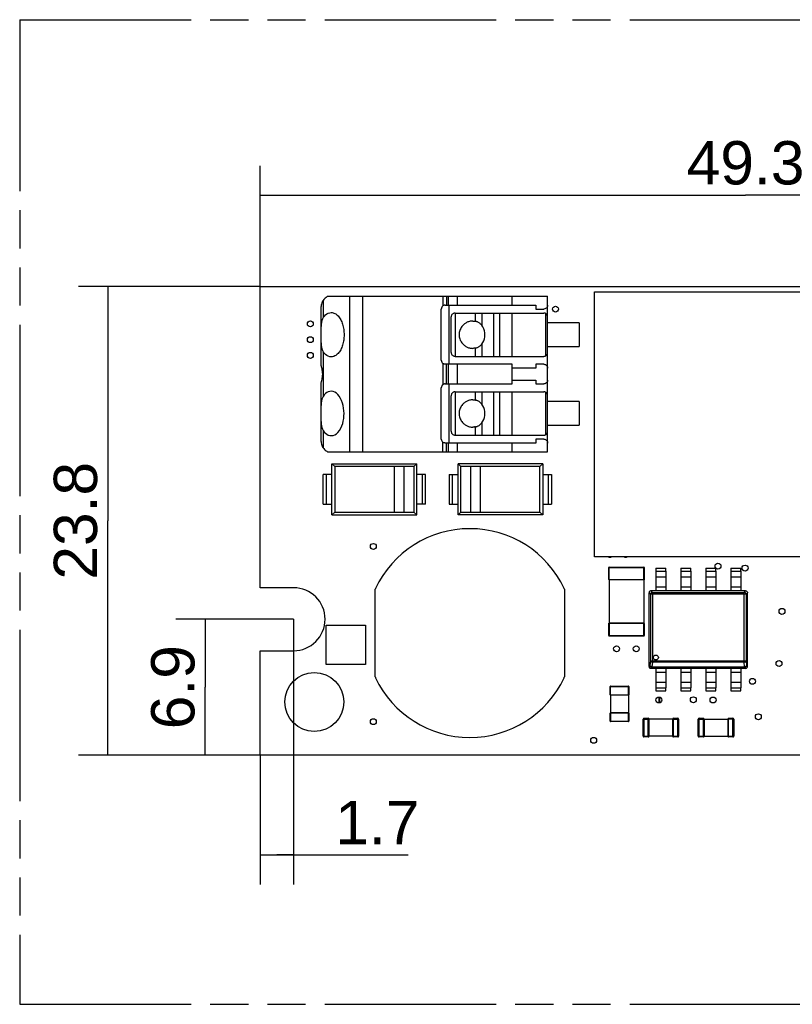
# Model space of a CAD drawing. Header units: millimetres. Extents: x 0 to 210, y 0 to 297.
# Tile 3 of 15: x 50 to 89, y 132 to 182. Entities that reach past the tile are written whole.
import ezdxf
from ezdxf.enums import TextEntityAlignment as Align

# ---------------------------------------------------------------- set-up
doc = ezdxf.new("R2010")
doc.units = ezdxf.units.MM
doc.header["$LTSCALE"] = 19.36
doc.linetypes.add('PHANTOM', pattern=[0.8, 0.45, -0.05, 0.1, -0.05, 0.1, -0.05])
doc.layers.get('0').update_dxf_attribs({"linetype": 'CONTINUOUS'})
doc.layers.add('DEFAULT_3', color=7, linetype='PHANTOM')
doc.layers.add('Z_DIM_2D', color=7, linetype='CONTINUOUS')
doc.styles.add('TEXTSTYLE_3', font='helveticaneueltw1g-ltcn.otf')
doc.dimstyles.new('DIMSTYLE_1', dxfattribs={"dimtxt": 2.2, "dimasz": 3.5, "dimexe": 1.5, "dimexo": 0, "dimgap": 0.55, "dimtad": 1, "dimdsep": 46, "dimtxsty": 'TEXTSTYLE_3', "dimcen": 0.09, "dimclrt": 5, "dimadec": 0, "dimazin": 0, "dimtp": 0.3, "dimtm": 0.3, "dimtfac": 1, "dimtofl": 0, "dimtmove": 0, "dimatfit": 3, "dimfxl": 0, "dimtolj": 1, "dimarcsym": 0})
doc.dimstyles.new('DIMSTYLE_2', dxfattribs={"dimtxt": 2.2, "dimasz": 3.5, "dimexe": 1.5, "dimexo": 0, "dimgap": 0.55, "dimtad": 1, "dimdsep": 46, "dimtxsty": 'TEXTSTYLE_3', "dimcen": 0.09, "dimclrt": 5, "dimadec": 0, "dimazin": 0, "dimtp": 0.2, "dimtm": 0.2, "dimtfac": 1, "dimtofl": 0, "dimtmove": 0, "dimatfit": 3, "dimfxl": 0, "dimtolj": 1, "dimarcsym": 0})
doc.dimstyles.new('DIMSTYLE_3', dxfattribs={"dimtxt": 2.2, "dimasz": 3.5, "dimexe": 1.5, "dimexo": 0, "dimgap": 0.55, "dimtad": 1, "dimdsep": 46, "dimtxsty": 'TEXTSTYLE_3', "dimcen": 0.09, "dimclrt": 5, "dimadec": 0, "dimazin": 0, "dimtp": 0.1, "dimtm": 0.1, "dimtfac": 1, "dimtofl": 0, "dimtmove": 0, "dimatfit": 3, "dimfxl": 0, "dimtolj": 1, "dimarcsym": 0})

# ---------------------------------------------------------------- blocks, each defined once
blk = doc.blocks.new('*D1')
at = {"layer": 'Z_DIM_2D', "color": 2, "linetype": 'Continuous'}
for p, q in [((62.383, 168.392), (62.383, 174.523)), ((111.683, 168.392), (111.683, 174.523)), ((62.383, 173.023), (87.033, 173.023)), ((111.683, 173.023), (87.033, 173.023))]:
    blk.add_line(p, q, dxfattribs=at)
at = {"layer": 'Z_DIM_2D', "color": 5, "linetype": 'Continuous', "style": 'TEXTSTYLE_3'}
blk.add_text('49.3', height=2.2, dxfattribs=at).set_placement((87.033, 173.573), align=Align.CENTER)
blk = doc.blocks.new('_NONE')
blk = doc.blocks.new('*D2')
at = {"layer": 'Z_DIM_2D', "color": 2, "linetype": 'Continuous'}
for p, q in [((62.383, 168.392), (53.153, 168.392)), ((54.653, 168.392), (54.653, 156.492)), ((54.653, 144.592), (54.653, 156.492)), ((62.383, 144.592), (53.153, 144.592))]:
    blk.add_line(p, q, dxfattribs=at)
at = {"layer": 'Z_DIM_2D', "color": 5, "linetype": 'Continuous', "style": 'TEXTSTYLE_3'}
blk.add_text('23.8', height=2.2, rotation=90, dxfattribs=at).set_placement((54.103, 156.492), align=Align.CENTER)
blk = doc.blocks.new('*D3')
at = {"layer": 'Z_DIM_2D', "color": 2, "linetype": 'Continuous'}
for p, q in [((64.083, 151.492), (58.098, 151.492)), ((59.598, 151.492), (59.598, 148.042)), ((59.598, 144.592), (59.598, 148.042)), ((62.383, 144.592), (58.098, 144.592))]:
    blk.add_line(p, q, dxfattribs=at)
at = {"layer": 'Z_DIM_2D', "color": 5, "linetype": 'Continuous', "style": 'TEXTSTYLE_3'}
blk.add_text('6.9', height=2.2, rotation=90, dxfattribs=at).set_placement((59.048, 148.042), align=Align.CENTER)
blk = doc.blocks.new('*D5')
at = {"layer": 'Z_DIM_2D', "color": 2, "linetype": 'Continuous'}
for p, q in [((64.083, 151.492), (64.083, 138.021)), ((62.383, 144.592), (62.383, 138.021)), ((62.383, 139.521), (63.233, 139.521)), ((64.083, 139.521), (63.233, 139.521)), ((63.233, 139.521), (69.894, 139.521))]:
    blk.add_line(p, q, dxfattribs=at)
at = {"layer": 'Z_DIM_2D', "color": 5, "linetype": 'Continuous', "style": 'TEXTSTYLE_3'}
blk.add_text('1.7', height=2.2, dxfattribs=at).set_placement((66.2, 140.071))

msp = doc.modelspace()

# ---------------------------------------------------------------- linework, layer by layer
at = {"color": 7, "linetype": 'Continuous'}
for p, q in [((62.383, 153.092), (62.383, 168.392)), ((62.383, 168.392), (111.683, 168.392)), ((79.358, 154.667), (79.358, 168.117)), ((79.358, 168.117), (92.408, 168.117)), ((65.808, 167.892), (76.983, 167.892)), ((76.983, 159.992), (76.983, 167.892)), ((65.483, 164.476), (65.483, 167.372)), ((71.583, 164.642), (71.583, 167.242)), ((71.783, 167.442), (76.383, 167.442)), ((71.983, 164.442), (71.983, 167.442)), ((72.283, 167.042), (76.783, 167.042)), ((76.383, 167.442), (76.383, 167.242)), ((76.383, 167.242), (76.783, 167.242)), ((76.883, 167.015), (76.883, 164.869)), ((72.083, 165.042), (72.083, 166.842)), ((78.583, 166.542), (76.983, 166.542)), ((78.583, 166.542), (78.583, 165.342)), ((76.983, 165.342), (78.583, 165.342)), ((72.283, 164.842), (76.783, 164.842)), ((75.183, 164.442), (71.783, 164.442)), ((75.183, 164.242), (75.183, 164.442)), ((76.383, 164.242), (75.183, 164.242)), ((76.383, 164.442), (76.383, 164.242)), ((76.783, 164.442), (76.383, 164.442)), ((75.183, 163.442), (75.183, 163.642)), ((75.183, 163.642), (76.383, 163.642)), ((76.383, 163.642), (76.383, 163.442)), ((65.483, 160.512), (65.483, 163.408)), ((71.583, 160.642), (71.583, 163.242)), ((71.783, 163.442), (75.183, 163.442)), ((71.983, 160.442), (71.983, 163.442)), ((72.283, 163.042), (76.783, 163.042)), ((76.383, 163.442), (76.783, 163.442)), ((76.883, 163.015), (76.883, 160.869)), ((72.083, 161.042), (72.083, 162.842)), ((78.583, 162.542), (76.983, 162.542)), ((78.583, 162.542), (78.583, 161.342)), ((76.983, 161.342), (78.583, 161.342)), ((72.283, 160.842), (76.783, 160.842)), ((76.383, 160.642), (76.383, 160.442)), ((76.783, 160.642), (76.383, 160.642)), ((76.383, 160.442), (71.783, 160.442)), ((65.808, 159.992), (76.983, 159.992)), ((66.033, 156.792), (66.033, 159.392)), ((66.172, 159.251), (66.033, 159.392)), ((66.033, 159.392), (70.333, 159.392)), ((66.172, 159.252), (66.172, 156.933)), ((70.194, 159.251), (66.172, 159.251)), ((70.333, 159.392), (70.194, 159.252)), ((70.194, 159.252), (70.194, 156.933)), ((70.333, 156.792), (70.333, 159.392)), ((72.433, 156.792), (72.433, 159.392)), ((72.433, 159.392), (72.572, 159.251)), ((76.733, 159.392), (72.433, 159.392)), ((72.572, 156.933), (72.572, 159.252)), ((76.594, 159.251), (72.572, 159.251)), ((76.594, 159.251), (76.733, 159.392)), ((76.594, 156.933), (76.594, 159.252)), ((76.733, 159.392), (76.733, 156.792)), ((65.583, 157.342), (65.583, 158.842)), ((66.033, 158.842), (65.583, 158.842)), ((70.783, 158.842), (70.333, 158.842)), ((70.783, 157.342), (70.783, 158.842)), ((71.983, 158.842), (71.983, 157.342)), ((71.983, 158.842), (72.433, 158.842)), ((76.733, 158.842), (77.183, 158.842)), ((77.183, 158.842), (77.183, 157.342)), ((65.583, 157.342), (66.033, 157.342)), ((70.783, 157.342), (70.333, 157.342)), ((71.983, 157.342), (72.433, 157.342)), ((76.733, 157.342), (77.183, 157.342)), ((66.172, 156.933), (66.033, 156.792)), ((66.033, 156.792), (70.333, 156.792)), ((66.172, 156.933), (70.194, 156.933)), ((70.333, 156.792), (70.194, 156.933)), ((72.433, 156.792), (72.572, 156.933)), ((76.733, 156.792), (72.433, 156.792)), ((72.572, 156.933), (76.594, 156.933)), ((76.594, 156.933), (76.733, 156.792)), ((92.408, 154.667), (79.358, 154.667)), ((80.103, 153.492), (80.103, 153.512)), ((64.083, 153.092), (62.383, 153.092)), ((68.233, 148.567), (68.233, 153.017)), ((77.833, 153.017), (77.833, 148.567)), ((65.733, 149.192), (65.733, 151.192)), ((65.733, 151.192), (67.733, 151.192)), ((67.733, 151.192), (67.733, 149.192)), ((81.863, 151.272), (81.863, 151.29)), ((81.863, 151.287), (81.863, 151.283)), ((62.383, 144.592), (62.383, 149.892)), ((62.383, 149.892), (64.083, 149.892)), ((67.733, 149.192), (65.733, 149.192)), ((80.16, 147.665), (80.158, 147.665)), ((80.178, 147.642), (80.178, 147.662)), ((81.833, 145.557), (81.833, 146.427)), ((81.873, 146.467), (82.093, 146.467)), ((83.333, 146.427), (82.133, 146.427)), ((82.133, 145.557), (82.133, 146.427)), ((83.333, 145.557), (83.333, 146.427)), ((83.373, 146.467), (83.593, 146.467)), ((83.633, 146.427), (83.633, 145.557)), ((84.633, 145.557), (84.633, 146.427)), ((84.673, 146.467), (84.893, 146.467)), ((84.933, 146.427), (86.133, 146.427)), ((84.933, 146.427), (84.933, 145.557)), ((86.133, 146.427), (86.133, 145.557)), ((86.173, 146.467), (86.393, 146.467)), ((86.433, 146.427), (86.433, 145.557)), ((82.093, 145.517), (81.873, 145.517)), ((83.333, 145.557), (82.133, 145.557)), ((83.593, 145.517), (83.373, 145.517)), ((84.893, 145.517), (84.673, 145.517)), ((84.933, 145.557), (86.133, 145.557)), ((86.393, 145.517), (86.173, 145.517)), ((111.683, 144.592), (62.383, 144.592))]:
    msp.add_line(p, q, dxfattribs=at)
at = {"color": 9, "linetype": 'Continuous'}
for p, q in [((65.583, 167.687), (65.583, 166.812)), ((66.933, 159.992), (66.933, 167.892)), ((67.583, 167.892), (67.583, 159.992)), ((71.667, 167.892), (71.667, 167.405)), ((71.841, 167.892), (71.841, 167.442)), ((71.956, 167.442), (71.956, 167.892)), ((72.389, 167.892), (72.389, 167.442)), ((75.183, 167.442), (75.183, 167.892)), ((72.283, 167.042), (72.283, 164.842)), ((73.321, 166.621), (73.321, 167.042)), ((73.637, 167.042), (73.637, 166.422)), ((74.229, 167.042), (74.229, 164.842)), ((74.545, 167.042), (74.545, 164.842)), ((75.183, 164.842), (75.183, 167.042)), ((65.583, 165.072), (65.583, 162.812)), ((73.321, 164.842), (73.321, 165.263)), ((73.637, 165.462), (73.637, 164.842)), ((71.667, 164.479), (71.667, 163.405)), ((71.841, 163.442), (71.841, 164.442)), ((71.956, 163.442), (71.956, 164.442)), ((72.389, 164.442), (72.389, 163.442)), ((75.183, 163.642), (75.183, 164.242)), ((72.283, 163.042), (72.283, 160.842)), ((73.321, 162.621), (73.321, 163.042)), ((73.637, 163.042), (73.637, 162.422)), ((74.229, 163.042), (74.229, 160.842)), ((74.545, 163.042), (74.545, 160.842)), ((75.183, 160.842), (75.183, 163.042)), ((65.583, 161.072), (65.583, 160.197)), ((73.321, 160.842), (73.321, 161.263)), ((73.637, 161.462), (73.637, 160.842)), ((71.667, 159.992), (71.667, 160.479)), ((71.841, 159.992), (71.841, 160.442)), ((71.956, 159.992), (71.956, 160.442)), ((72.389, 160.442), (72.389, 159.992)), ((75.183, 159.992), (75.183, 160.442)), ((69.194, 159.251), (69.194, 156.933)), ((69.694, 156.933), (69.694, 159.251)), ((73.072, 159.251), (73.072, 156.933)), ((73.572, 156.933), (73.572, 159.251)), ((65.733, 158.842), (65.733, 157.342)), ((70.633, 157.342), (70.633, 158.842)), ((72.133, 158.842), (72.133, 157.342)), ((77.033, 157.342), (77.033, 158.842)), ((80.083, 154.122), (81.883, 154.122)), ((80.103, 153.512), (80.103, 154.142)), ((80.083, 153.512), (81.883, 153.512)), ((82.474, 153.65), (82.982, 153.65)), ((83.744, 153.65), (84.252, 153.65)), ((85.014, 153.65), (85.522, 153.65)), ((86.284, 153.65), (86.792, 153.65)), ((82.982, 153.129), (82.474, 153.129)), ((84.252, 153.129), (83.744, 153.129)), ((85.522, 153.129), (85.014, 153.129)), ((86.792, 153.129), (86.284, 153.129)), ((82.131, 152.836), (82.208, 152.759)), ((82.208, 152.759), (82.208, 149.38)), ((82.23, 152.936), (82.307, 152.858)), ((82.307, 152.858), (86.958, 152.858)), ((82.307, 152.759), (82.307, 149.314)), ((87.04, 152.759), (82.307, 152.759)), ((86.958, 152.858), (87.036, 152.936)), ((86.958, 149.314), (86.958, 152.858)), ((87.135, 152.836), (87.057, 152.759)), ((87.057, 152.759), (87.057, 149.38)), ((81.883, 151.272), (80.083, 151.272)), ((81.863, 150.642), (81.863, 151.272)), ((80.083, 150.662), (81.883, 150.662)), ((82.18, 149.147), (82.131, 149.098)), ((82.208, 149.38), (82.18, 149.147)), ((82.208, 149.38), (86.958, 149.38)), ((82.23, 148.999), (82.279, 149.048)), ((82.307, 149.314), (82.279, 149.081)), ((82.279, 149.081), (86.987, 149.081)), ((82.279, 149.081), (82.279, 149.048)), ((86.987, 149.048), (82.279, 149.048)), ((86.958, 149.314), (82.307, 149.314)), ((86.987, 149.081), (86.958, 149.314)), ((86.987, 149.081), (86.987, 149.048)), ((86.987, 149.048), (87.036, 148.999)), ((87.057, 149.38), (87.086, 149.147)), ((87.086, 149.147), (87.135, 149.098)), ((82.474, 148.806), (82.982, 148.806)), ((83.744, 148.806), (84.252, 148.806)), ((85.014, 148.806), (85.522, 148.806)), ((86.284, 148.806), (86.792, 148.806)), ((80.158, 148.072), (81.108, 148.072)), ((80.178, 147.662), (80.178, 148.092)), ((82.982, 148.285), (82.474, 148.285)), ((84.252, 148.285), (83.744, 148.285)), ((85.522, 148.285), (85.014, 148.285)), ((86.792, 148.285), (86.284, 148.285)), ((80.158, 147.662), (81.108, 147.662)), ((82.644, 147.542), (82.644, 147.242)), ((81.108, 146.722), (80.158, 146.722)), ((81.088, 146.292), (81.088, 146.73)), ((80.158, 146.312), (81.108, 146.312)), ((81.833, 146.427), (82.132, 146.427)), ((81.873, 146.467), (81.873, 145.519)), ((82.093, 145.519), (82.093, 146.467)), ((83.334, 146.427), (83.632, 146.427)), ((83.373, 145.517), (83.373, 146.466)), ((83.593, 145.519), (83.593, 146.466)), ((84.633, 146.427), (84.932, 146.427)), ((84.673, 145.519), (84.673, 146.466)), ((84.893, 145.519), (84.893, 146.467)), ((86.433, 146.427), (86.134, 146.427)), ((86.173, 145.517), (86.173, 146.466)), ((86.393, 145.517), (86.393, 146.466)), ((81.833, 145.557), (82.132, 145.557)), ((83.334, 145.557), (83.633, 145.557)), ((84.634, 145.557), (84.932, 145.557)), ((86.134, 145.557), (86.433, 145.557))]:
    msp.add_line(p, q, dxfattribs=at)
at = {"color": 6, "linetype": 'Continuous'}
for p, q in [((80.083, 153.512), (80.083, 154.122)), ((80.103, 154.142), (81.863, 154.142)), ((81.883, 154.122), (81.883, 153.512)), ((82.474, 154.081), (82.474, 152.936)), ((82.474, 154.081), (82.982, 154.081)), ((82.982, 153.932), (82.982, 154.081)), ((83.744, 154.081), (83.744, 152.936)), ((83.744, 154.081), (84.252, 154.081)), ((84.252, 153.932), (84.252, 154.081)), ((85.014, 154.081), (85.014, 152.936)), ((85.014, 154.081), (85.522, 154.081)), ((85.522, 153.932), (85.522, 154.081)), ((86.284, 154.081), (86.792, 154.081)), ((86.284, 154.081), (86.284, 152.936)), ((86.792, 153.932), (86.792, 154.081)), ((82.474, 153.932), (82.982, 153.932)), ((82.982, 153.93), (82.982, 152.936)), ((83.744, 153.932), (84.252, 153.932)), ((84.252, 153.93), (84.252, 152.936)), ((85.014, 153.932), (85.522, 153.932)), ((85.522, 153.93), (85.522, 152.936)), ((86.284, 153.932), (86.792, 153.932)), ((86.792, 153.93), (86.792, 152.936)), ((80.089, 153.498), (80.092, 153.495)), ((81.862, 153.492), (80.103, 153.492)), ((80.104, 153.492), (80.104, 151.292)), ((81.862, 153.492), (81.862, 151.292)), ((81.865, 153.492), (81.871, 153.494)), ((82.131, 149.098), (82.131, 152.836)), ((87.036, 152.936), (82.23, 152.936)), ((87.135, 149.098), (87.135, 152.836)), ((80.083, 150.662), (80.083, 151.272)), ((80.094, 151.29), (80.096, 151.291)), ((80.101, 151.292), (80.095, 151.291)), ((81.862, 151.292), (80.104, 151.292)), ((81.877, 151.286), (81.873, 151.289)), ((81.883, 151.272), (81.883, 150.662)), ((81.863, 150.642), (80.103, 150.642)), ((87.036, 148.999), (82.23, 148.999)), ((82.474, 148.999), (82.474, 148.004)), ((82.982, 148.999), (82.982, 148.005)), ((83.744, 148.999), (83.744, 148.004)), ((84.252, 148.999), (84.252, 148.005)), ((85.014, 148.999), (85.014, 148.004)), ((85.522, 148.999), (85.522, 148.005)), ((86.284, 148.999), (86.284, 148.004)), ((86.792, 148.999), (86.792, 148.005)), ((80.158, 147.662), (80.158, 148.072)), ((80.178, 148.092), (81.088, 148.092)), ((81.108, 148.072), (81.108, 147.662)), ((82.474, 148.002), (82.982, 148.002)), ((82.474, 148.002), (82.474, 147.853)), ((82.982, 147.853), (82.982, 148.002)), ((83.744, 148.002), (84.252, 148.002)), ((83.744, 148.002), (83.744, 147.853)), ((84.252, 147.853), (84.252, 148.002)), ((85.014, 148.002), (85.522, 148.002)), ((85.014, 148.002), (85.014, 147.853)), ((85.522, 147.853), (85.522, 148.002)), ((86.284, 148.002), (86.792, 148.002)), ((86.284, 148.002), (86.284, 147.853)), ((86.792, 147.853), (86.792, 148.002)), ((81.088, 147.642), (80.178, 147.642)), ((80.179, 147.642), (80.179, 146.742)), ((81.087, 147.642), (81.087, 146.742)), ((82.474, 147.853), (82.982, 147.853)), ((82.633, 147.542), (82.633, 147.242)), ((82.658, 147.542), (82.658, 147.242)), ((83.744, 147.853), (84.252, 147.853)), ((85.014, 147.853), (85.522, 147.853)), ((86.284, 147.853), (86.792, 147.853)), ((80.158, 146.312), (80.158, 146.722)), ((81.087, 146.742), (80.179, 146.742)), ((81.108, 146.722), (81.108, 146.312)), ((81.088, 146.292), (80.178, 146.292))]:
    msp.add_line(p, q, dxfattribs=at)
at = {"color": 7, "linetype": 'Continuous'}
for points in [[(65.583, 167.687), (65.553, 167.648), (65.529, 167.603), (65.509, 167.553), (65.494, 167.498), (65.486, 167.438), (65.483, 167.372)], [(65.808, 167.892), (65.768, 167.863), (65.73, 167.832), (65.692, 167.799), (65.655, 167.764), (65.619, 167.726), (65.583, 167.687)], [(65.583, 166.812), (65.644, 166.888), (65.708, 166.951), (65.775, 167.001), (65.845, 167.037), (65.919, 167.059), (65.995, 167.067)], [(65.995, 167.067), (66.042, 167.064), (66.087, 167.056), (66.133, 167.042), (66.177, 167.022), (66.22, 166.997), (66.262, 166.968), (66.303, 166.933), (66.341, 166.895), (66.377, 166.852), (66.412, 166.805), (66.444, 166.756), (66.474, 166.703), (66.501, 166.648), (66.526, 166.59), (66.549, 166.53), (66.569, 166.469), (66.587, 166.406), (66.602, 166.342), (66.615, 166.277), (66.626, 166.211), (66.634, 166.144), (66.64, 166.077), (66.644, 166.01), (66.645, 165.942)], [(71.783, 167.442), (71.764, 167.441), (71.745, 167.439), (71.725, 167.434), (71.705, 167.426), (71.685, 167.417), (71.667, 167.405)], [(72.283, 167.042), (72.253, 167.04), (72.223, 167.033), (72.195, 167.022), (72.168, 167.006), (72.144, 166.986), (72.124, 166.963), (72.108, 166.939), (72.095, 166.911), (72.086, 166.879), (72.083, 166.842)], [(76.983, 167.442), (76.975, 167.387), (76.954, 167.339), (76.922, 167.298), (76.88, 167.267), (76.833, 167.249), (76.783, 167.242)], [(76.883, 167.015), (76.879, 167.017), (76.871, 167.022), (76.856, 167.028), (76.836, 167.035), (76.812, 167.04), (76.783, 167.042)], [(76.983, 166.842), (76.983, 166.85), (76.982, 166.858), (76.982, 166.866), (76.98, 166.873), (76.979, 166.881), (76.978, 166.888), (76.976, 166.895), (76.974, 166.903), (76.971, 166.91), (76.969, 166.916), (76.966, 166.923), (76.963, 166.93), (76.96, 166.936), (76.956, 166.942), (76.952, 166.948), (76.949, 166.954), (76.944, 166.96), (76.94, 166.966), (76.936, 166.971), (76.931, 166.977), (76.926, 166.982), (76.92, 166.987), (76.915, 166.992), (76.909, 166.997), (76.903, 167.002), (76.897, 167.007), (76.89, 167.011), (76.883, 167.015)], [(65.517, 166.661), (65.499, 166.571), (65.489, 166.468), (65.483, 166.354)], [(65.583, 166.812), (65.545, 166.742), (65.517, 166.661)], [(73.183, 166.635), (73.137, 166.633), (73.093, 166.629), (73.051, 166.622), (73.01, 166.613), (72.971, 166.602), (72.933, 166.588), (72.897, 166.573), (72.861, 166.556), (72.827, 166.536), (72.792, 166.514), (72.758, 166.49), (72.724, 166.461), (72.69, 166.429), (72.657, 166.393), (72.625, 166.353), (72.595, 166.308), (72.568, 166.261), (72.544, 166.21), (72.525, 166.158), (72.509, 166.105), (72.499, 166.051), (72.492, 165.996), (72.49, 165.942), (72.492, 165.887), (72.499, 165.832), (72.51, 165.778), (72.525, 165.725), (72.545, 165.673), (72.568, 165.623), (72.595, 165.575), (72.625, 165.532), (72.656, 165.492), (72.689, 165.456), (72.723, 165.424), (72.757, 165.396), (72.791, 165.371), (72.826, 165.348), (72.861, 165.329), (72.896, 165.311), (72.933, 165.296), (72.971, 165.283), (73.01, 165.271), (73.05, 165.262), (73.093, 165.255), (73.137, 165.251), (73.183, 165.249)], [(73.183, 166.635), (73.206, 166.635), (73.229, 166.633), (73.252, 166.632), (73.275, 166.629), (73.298, 166.625), (73.321, 166.621)], [(73.637, 166.422), (73.609, 166.454), (73.582, 166.483), (73.554, 166.507), (73.527, 166.529), (73.5, 166.547), (73.473, 166.564), (73.447, 166.577), (73.422, 166.589), (73.396, 166.6), (73.371, 166.608), (73.346, 166.615), (73.321, 166.621)], [(73.637, 165.462), (73.694, 165.547), (73.741, 165.638), (73.775, 165.736), (73.795, 165.837), (73.802, 165.937), (73.796, 166.038), (73.777, 166.14), (73.744, 166.24), (73.696, 166.334), (73.637, 166.422)], [(65.483, 165.531), (65.489, 165.416), (65.499, 165.314), (65.517, 165.223)], [(66.645, 165.942), (66.644, 165.875), (66.64, 165.807), (66.634, 165.74), (66.626, 165.673), (66.615, 165.607), (66.602, 165.542), (66.587, 165.478), (66.569, 165.415), (66.549, 165.354), (66.526, 165.294), (66.501, 165.237), (66.474, 165.181), (66.444, 165.129), (66.412, 165.079), (66.377, 165.033), (66.341, 164.99), (66.302, 164.951), (66.262, 164.917), (66.22, 164.887), (66.177, 164.862), (66.133, 164.843), (66.087, 164.829), (66.042, 164.82), (65.995, 164.817)], [(65.517, 165.223), (65.546, 165.142), (65.583, 165.072)], [(65.995, 164.817), (65.919, 164.825), (65.845, 164.848), (65.775, 164.883), (65.708, 164.933), (65.644, 164.996), (65.583, 165.072)], [(72.083, 165.042), (72.086, 165.006), (72.095, 164.974), (72.108, 164.946), (72.124, 164.921), (72.145, 164.898), (72.169, 164.878), (72.197, 164.862), (72.225, 164.851), (72.254, 164.844), (72.283, 164.842)], [(73.321, 165.263), (73.298, 165.259), (73.275, 165.256), (73.252, 165.253), (73.229, 165.251), (73.206, 165.25), (73.183, 165.249)], [(73.321, 165.263), (73.347, 165.269), (73.372, 165.277), (73.397, 165.285), (73.423, 165.295), (73.448, 165.307), (73.474, 165.321), (73.501, 165.337), (73.528, 165.356), (73.555, 165.378), (73.582, 165.402), (73.61, 165.431), (73.637, 165.462)], [(76.883, 164.869), (76.89, 164.873), (76.897, 164.878), (76.903, 164.882), (76.909, 164.887), (76.915, 164.892), (76.92, 164.897), (76.926, 164.902), (76.931, 164.908), (76.936, 164.913), (76.94, 164.919), (76.944, 164.924), (76.949, 164.93), (76.952, 164.936), (76.956, 164.942), (76.96, 164.948), (76.963, 164.955), (76.966, 164.961), (76.969, 164.968), (76.971, 164.975), (76.974, 164.982), (76.976, 164.989), (76.978, 164.996), (76.979, 165.004), (76.98, 165.011), (76.982, 165.019), (76.982, 165.027), (76.983, 165.034), (76.983, 165.042)], [(76.783, 164.842), (76.812, 164.844), (76.836, 164.849), (76.856, 164.856), (76.871, 164.863), (76.879, 164.867), (76.883, 164.869)], [(65.501, 164.318), (65.495, 164.342), (65.491, 164.367), (65.487, 164.393), (65.485, 164.42), (65.483, 164.447), (65.483, 164.476)], [(65.501, 163.566), (65.514, 163.62), (65.528, 163.678), (65.541, 163.738), (65.551, 163.802), (65.558, 163.87), (65.56, 163.94), (65.558, 164.01), (65.552, 164.079), (65.541, 164.144), (65.529, 164.205), (65.515, 164.263), (65.501, 164.318)], [(71.783, 164.442), (71.765, 164.443), (71.746, 164.446), (71.726, 164.451), (71.705, 164.458), (71.686, 164.467), (71.667, 164.479)], [(76.783, 164.442), (76.812, 164.44), (76.84, 164.434), (76.868, 164.423), (76.893, 164.409), (76.917, 164.39), (76.939, 164.368), (76.957, 164.341), (76.971, 164.311), (76.98, 164.278), (76.983, 164.242)], [(65.483, 163.408), (65.483, 163.437), (65.485, 163.465), (65.487, 163.492), (65.491, 163.518), (65.495, 163.543), (65.501, 163.566)], [(76.983, 163.642), (76.975, 163.587), (76.954, 163.539), (76.922, 163.498), (76.88, 163.467), (76.833, 163.449), (76.783, 163.442)], [(65.995, 163.067), (65.918, 163.059), (65.844, 163.036), (65.774, 163), (65.707, 162.95), (65.643, 162.887), (65.583, 162.812)], [(66.645, 161.942), (66.64, 162.08), (66.625, 162.215), (66.602, 162.344), (66.569, 162.47), (66.524, 162.594), (66.469, 162.711), (66.402, 162.818), (66.328, 162.908), (66.255, 162.974), (66.176, 163.023), (66.089, 163.055), (65.995, 163.067)], [(71.783, 163.442), (71.764, 163.441), (71.745, 163.439), (71.725, 163.434), (71.705, 163.426), (71.685, 163.417), (71.667, 163.405)], [(72.283, 163.042), (72.253, 163.04), (72.223, 163.033), (72.195, 163.022), (72.168, 163.006), (72.144, 162.986), (72.124, 162.963), (72.108, 162.939), (72.095, 162.911), (72.086, 162.879), (72.083, 162.842)], [(76.883, 163.015), (76.879, 163.017), (76.871, 163.022), (76.856, 163.028), (76.836, 163.035), (76.812, 163.04), (76.783, 163.042)], [(76.983, 162.842), (76.983, 162.85), (76.982, 162.858), (76.982, 162.866), (76.98, 162.873), (76.979, 162.881), (76.978, 162.888), (76.976, 162.895), (76.974, 162.903), (76.971, 162.91), (76.969, 162.916), (76.966, 162.923), (76.963, 162.93), (76.96, 162.936), (76.956, 162.942), (76.952, 162.948), (76.949, 162.954), (76.944, 162.96), (76.94, 162.966), (76.936, 162.971), (76.931, 162.977), (76.926, 162.982), (76.92, 162.987), (76.915, 162.992), (76.909, 162.997), (76.903, 163.002), (76.897, 163.007), (76.89, 163.011), (76.883, 163.015)], [(65.517, 162.661), (65.499, 162.571), (65.489, 162.468), (65.483, 162.354)], [(65.583, 162.812), (65.545, 162.742), (65.517, 162.661)], [(73.183, 162.635), (73.137, 162.633), (73.093, 162.629), (73.051, 162.622), (73.01, 162.613), (72.971, 162.602), (72.933, 162.588), (72.897, 162.573), (72.861, 162.556), (72.827, 162.536), (72.792, 162.514), (72.758, 162.49), (72.724, 162.461), (72.69, 162.429), (72.657, 162.393), (72.625, 162.353), (72.595, 162.308), (72.568, 162.261), (72.544, 162.21), (72.525, 162.158), (72.509, 162.105), (72.499, 162.051), (72.492, 161.996), (72.49, 161.942), (72.492, 161.887), (72.499, 161.832), (72.51, 161.778), (72.525, 161.725), (72.545, 161.673), (72.568, 161.623), (72.595, 161.575), (72.625, 161.532), (72.656, 161.492), (72.689, 161.456), (72.723, 161.424), (72.757, 161.396), (72.791, 161.371), (72.826, 161.348), (72.861, 161.329), (72.896, 161.311), (72.933, 161.296), (72.971, 161.283), (73.01, 161.271), (73.05, 161.262), (73.093, 161.255), (73.137, 161.251), (73.183, 161.249)], [(73.183, 162.635), (73.206, 162.635), (73.229, 162.633), (73.252, 162.632), (73.275, 162.629), (73.298, 162.625), (73.321, 162.621)], [(73.637, 162.422), (73.609, 162.454), (73.582, 162.483), (73.554, 162.507), (73.527, 162.529), (73.5, 162.547), (73.473, 162.564), (73.447, 162.577), (73.422, 162.589), (73.396, 162.6), (73.371, 162.608), (73.346, 162.615), (73.321, 162.621)], [(73.637, 161.462), (73.694, 161.547), (73.741, 161.638), (73.775, 161.736), (73.795, 161.837), (73.802, 161.937), (73.796, 162.038), (73.777, 162.14), (73.744, 162.24), (73.696, 162.334), (73.637, 162.422)], [(65.483, 161.531), (65.489, 161.416), (65.499, 161.314), (65.517, 161.223)], [(65.995, 160.817), (66.091, 160.829), (66.18, 160.864), (66.261, 160.915), (66.336, 160.984), (66.411, 161.078), (66.478, 161.189), (66.532, 161.308), (66.575, 161.433), (66.606, 161.56), (66.628, 161.687), (66.641, 161.815), (66.645, 161.942)], [(65.517, 161.223), (65.546, 161.142), (65.583, 161.072)], [(65.583, 161.072), (65.643, 160.997), (65.707, 160.934), (65.774, 160.885), (65.844, 160.848), (65.918, 160.825), (65.995, 160.817)], [(72.083, 161.042), (72.086, 161.006), (72.095, 160.974), (72.108, 160.946), (72.124, 160.921), (72.145, 160.898), (72.169, 160.878), (72.197, 160.862), (72.225, 160.851), (72.254, 160.844), (72.283, 160.842)], [(73.321, 161.263), (73.298, 161.259), (73.275, 161.256), (73.252, 161.253), (73.229, 161.251), (73.206, 161.25), (73.183, 161.249)], [(73.321, 161.263), (73.347, 161.269), (73.372, 161.277), (73.397, 161.285), (73.423, 161.295), (73.448, 161.307), (73.474, 161.321), (73.501, 161.337), (73.528, 161.356), (73.555, 161.378), (73.582, 161.402), (73.61, 161.431), (73.637, 161.462)], [(76.883, 160.869), (76.89, 160.873), (76.897, 160.878), (76.903, 160.882), (76.909, 160.887), (76.915, 160.892), (76.92, 160.897), (76.926, 160.902), (76.931, 160.908), (76.936, 160.913), (76.94, 160.919), (76.944, 160.924), (76.949, 160.93), (76.952, 160.936), (76.956, 160.942), (76.96, 160.948), (76.963, 160.955), (76.966, 160.961), (76.969, 160.968), (76.971, 160.975), (76.974, 160.982), (76.976, 160.989), (76.978, 160.996), (76.979, 161.004), (76.98, 161.011), (76.982, 161.019), (76.982, 161.027), (76.983, 161.034), (76.983, 161.042)], [(65.483, 160.512), (65.486, 160.445), (65.495, 160.384), (65.51, 160.328), (65.53, 160.279), (65.554, 160.235), (65.583, 160.197)], [(76.783, 160.842), (76.812, 160.844), (76.836, 160.849), (76.856, 160.856), (76.871, 160.863), (76.879, 160.867), (76.883, 160.869)], [(76.783, 160.642), (76.812, 160.64), (76.84, 160.634), (76.868, 160.623), (76.893, 160.609), (76.917, 160.59), (76.939, 160.568), (76.957, 160.541), (76.971, 160.511), (76.98, 160.478), (76.983, 160.442)], [(65.583, 160.197), (65.619, 160.158), (65.655, 160.121), (65.692, 160.085), (65.73, 160.052), (65.768, 160.021), (65.808, 159.992)], [(71.783, 160.442), (71.765, 160.443), (71.746, 160.446), (71.726, 160.451), (71.705, 160.458), (71.686, 160.467), (71.667, 160.479)], [(80.063, 154.667), (80.083, 154.656), (80.104, 154.648), (80.125, 154.643), (80.145, 154.642)], [(80.145, 154.642), (80.167, 154.644), (80.188, 154.648), (80.209, 154.656), (80.228, 154.667)], [(80.863, 154.667), (80.883, 154.656), (80.904, 154.648), (80.925, 154.643), (80.945, 154.642)], [(80.945, 154.642), (80.967, 154.644), (80.988, 154.648), (81.009, 154.656), (81.028, 154.667)], [(81.881, 153.504), (81.879, 153.501), (81.877, 153.498), (81.874, 153.495), (81.872, 153.494)], [(81.883, 153.512), (81.883, 153.511), (81.883, 153.51), (81.883, 153.508), (81.882, 153.507), (81.882, 153.506), (81.881, 153.504)], [(80.103, 153.497), (80.103, 153.496), (80.103, 153.495), (80.103, 153.493), (80.103, 153.492)], [(81.87, 153.494), (81.866, 153.493), (81.863, 153.492)], [(80.083, 151.272), (80.083, 151.274), (80.083, 151.275), (80.083, 151.276), (80.084, 151.277), (80.084, 151.279), (80.085, 151.28)], [(80.085, 151.28), (80.086, 151.283), (80.089, 151.286), (80.092, 151.289), (80.094, 151.29)], [(80.095, 151.291), (80.099, 151.292), (80.103, 151.292)], [(81.862, 151.292), (81.863, 151.292), (81.863, 151.29)], [(81.863, 151.291), (81.863, 151.292), (81.863, 151.292)], [(80.178, 147.665), (80.17, 147.665), (80.164, 147.665), (80.16, 147.665)], [(80.198, 147.666), (80.196, 147.666), (80.192, 147.665), (80.185, 147.665), (80.178, 147.665)], [(80.178, 147.654), (80.178, 147.65), (80.178, 147.647), (80.178, 147.646), (80.178, 147.644), (80.178, 147.643), (80.178, 147.642)]]:
    msp.add_lwpolyline(points, dxfattribs=at)
at = {"color": 9, "linetype": 'Continuous'}
for points in [[(81.863, 153.492), (81.863, 153.492), (81.863, 153.493), (81.863, 153.494), (81.863, 153.497), (81.863, 153.499), (81.863, 154.142)], [(82.208, 152.759), (82.209, 152.772), (82.212, 152.785), (82.216, 152.797), (82.222, 152.808), (82.229, 152.819), (82.238, 152.829)], [(82.238, 152.759), (82.219, 152.759), (82.212, 152.759), (82.208, 152.759)], [(82.238, 152.829), (82.248, 152.837), (82.258, 152.844), (82.27, 152.85), (82.282, 152.854), (82.295, 152.857), (82.307, 152.858)], [(82.307, 152.759), (82.297, 152.76), (82.285, 152.759), (82.273, 152.759), (82.261, 152.759), (82.249, 152.759), (82.238, 152.759)], [(82.307, 152.858), (82.307, 152.854), (82.307, 152.848)], [(82.307, 152.848), (82.307, 152.829), (82.308, 152.817), (82.307, 152.806), (82.308, 152.794), (82.308, 152.781), (82.307, 152.77), (82.307, 152.759)], [(87.057, 152.759), (87.054, 152.785), (87.044, 152.808), (87.028, 152.829), (87.007, 152.844), (86.984, 152.855), (86.958, 152.858)], [(87.057, 152.759), (87.051, 152.759), (87.04, 152.759)], [(80.103, 151.292), (80.103, 151.292), (80.103, 151.291), (80.103, 151.29), (80.103, 151.288), (80.103, 151.285), (80.103, 150.642)], [(82.279, 149.081), (82.255, 149.085), (82.232, 149.092), (82.212, 149.103), (82.196, 149.116), (82.185, 149.131), (82.18, 149.147)], [(82.279, 149.048), (82.253, 149.052), (82.23, 149.061), (82.21, 149.077), (82.195, 149.096), (82.184, 149.12), (82.18, 149.147)], [(82.208, 149.38), (82.214, 149.364), (82.225, 149.349), (82.241, 149.335), (82.261, 149.325), (82.283, 149.318), (82.307, 149.314)], [(86.958, 149.38), (86.982, 149.379), (87.004, 149.38), (87.024, 149.38), (87.039, 149.38), (87.051, 149.38), (87.058, 149.38)], [(86.959, 149.314), (86.983, 149.318), (87.005, 149.325), (87.025, 149.335), (87.041, 149.349), (87.052, 149.364), (87.057, 149.38)], [(86.987, 149.081), (87.002, 149.083), (87.017, 149.086), (87.03, 149.091), (87.042, 149.096), (87.053, 149.102), (87.061, 149.108), (87.069, 149.115), (87.074, 149.122), (87.079, 149.128), (87.082, 149.135), (87.085, 149.142), (87.086, 149.147)], [(87.086, 149.147), (87.085, 149.138), (87.084, 149.128), (87.081, 149.118), (87.077, 149.108), (87.072, 149.097), (87.065, 149.087), (87.056, 149.077), (87.045, 149.068), (87.033, 149.06), (87.019, 149.054), (87.003, 149.049), (86.987, 149.048)], [(81.088, 147.642), (81.088, 147.643), (81.088, 147.644), (81.088, 147.647), (81.088, 147.651), (81.088, 147.656), (81.088, 148.092)], [(80.178, 146.742), (80.178, 146.742), (80.178, 146.74), (80.178, 146.737), (80.178, 146.733), (80.178, 146.728), (80.178, 146.292)], [(81.088, 146.73), (81.088, 146.734), (81.088, 146.737), (81.088, 146.739), (81.088, 146.741), (81.088, 146.742), (81.088, 146.742)]]:
    msp.add_lwpolyline(points, dxfattribs=at)
at = {"color": 6, "linetype": 'Continuous'}
for points in [[(80.085, 153.504), (80.086, 153.502), (80.089, 153.498)], [(81.871, 153.494), (81.876, 153.497), (81.88, 153.502), (81.881, 153.504)], [(81.881, 153.504), (81.883, 153.509), (81.883, 153.512)], [(80.092, 153.495), (80.096, 153.493), (80.101, 153.492)], [(82.23, 152.936), (82.205, 152.932), (82.181, 152.922), (82.16, 152.906), (82.144, 152.886), (82.134, 152.862), (82.131, 152.836)], [(87.036, 152.936), (87.061, 152.932), (87.085, 152.922), (87.105, 152.907), (87.121, 152.886), (87.131, 152.862), (87.135, 152.837)], [(80.085, 151.28), (80.083, 151.276), (80.083, 151.272)], [(80.095, 151.291), (80.09, 151.287), (80.086, 151.282), (80.085, 151.28)], [(80.085, 151.281), (80.086, 151.282), (80.088, 151.286), (80.09, 151.287)], [(81.873, 151.289), (81.869, 151.291), (81.865, 151.292)], [(81.881, 151.28), (81.88, 151.282), (81.877, 151.286)], [(82.131, 149.098), (82.134, 149.072), (82.144, 149.048), (82.16, 149.028), (82.181, 149.012), (82.205, 149.002), (82.23, 148.999)], [(87.036, 148.999), (87.061, 149.002), (87.085, 149.012), (87.106, 149.028), (87.121, 149.049), (87.131, 149.072), (87.135, 149.098)], [(80.158, 147.665), (80.158, 147.663), (80.158, 147.658), (80.159, 147.655)], [(80.16, 147.654), (80.162, 147.65), (80.165, 147.647)], [(80.165, 147.647), (80.168, 147.645), (80.172, 147.643), (80.176, 147.642)]]:
    msp.add_lwpolyline(points, dxfattribs=at)
at = {"color": 7, "linetype": 'Continuous'}
for centre, radius in [((77.383, 167.242), 0.15), ((64.933, 166.492), 0.15), ((64.933, 165.692), 0.15), ((64.933, 164.892), 0.15), ((68.133, 155.192), 0.15), ((85.633, 154.192), 0.15), ((87.008, 154.092), 0.15), ((88.883, 151.892), 0.15), ((80.483, 149.992), 0.15), ((81.483, 149.992), 0.15), ((88.733, 149.242), 0.15), ((65.133, 147.292), 1.5), ((87.383, 148.342), 0.15), ((82.633, 147.392), 0.15), ((84.383, 147.405), 0.15), ((85.383, 147.392), 0.15), ((87.683, 146.542), 0.15), ((68.133, 146.292), 0.15), ((79.32, 145.342), 0.15)]:
    msp.add_circle(centre, radius, dxfattribs=at)
at = {"color": 6, "linetype": 'Continuous'}
msp.add_circle((82.481, 149.549), 0.125, dxfattribs=at)
at = {"color": 7, "linetype": 'Continuous'}
for centre, radius, start, end in [((71.783, 167.242), 0.2, 125.2644, 180), ((71.783, 164.642), 0.2, 180, 234.7356), ((71.783, 163.242), 0.2, 125.2644, 180), ((71.783, 160.642), 0.2, 180, 234.7356), ((73.033, 150.792), 5.3, 25.3317, 154.6683), ((80.103, 153.512), 0.02, 212.3264, 244.1969), ((81.863, 153.512), 0.02, 267.9166, 360), ((64.083, 151.492), 1.6, 270.0001, 89.9999), ((68.333, 153.017), 0.0998, 154.6345, 180.0245), ((77.733, 153.017), 0.1, 0.0259, 25.3151), ((80.103, 151.272), 0.02, 88.0031, 180), ((81.863, 151.272), 0.02, 32.3275, 64.1875), ((68.333, 148.567), 0.1, 180.0259, 205.3151), ((73.033, 150.792), 5.3, 205.3317, 334.6683), ((77.733, 148.567), 0.0998, 334.6345, 0.0245), ((81.873, 146.427), 0.04, 90, 180), ((82.093, 146.427), 0.04, 360, 90), ((83.373, 146.427), 0.04, 90, 180), ((83.593, 146.427), 0.04, 0, 90), ((84.673, 146.427), 0.04, 90, 180), ((84.893, 146.427), 0.04, 360, 90), ((86.173, 146.427), 0.04, 90, 180), ((86.393, 146.427), 0.04, 0, 90), ((81.873, 145.557), 0.04, 180, 270), ((82.093, 145.557), 0.04, 270, 360), ((83.373, 145.557), 0.04, 180, 270), ((83.593, 145.557), 0.04, 270, 360), ((84.673, 145.557), 0.04, 180, 270), ((84.893, 145.557), 0.04, 270, 360), ((86.173, 145.557), 0.04, 180, 270), ((86.393, 145.557), 0.04, 270, 360)]:
    msp.add_arc(centre, radius, start, end, dxfattribs=at)
at = {"color": 6, "linetype": 'Continuous'}
for centre, start, end in [((80.103, 154.122), 90, 180), ((81.863, 154.122), 0, 90), ((80.103, 153.512), 180, 212.3264), ((80.103, 153.512), 244.1969, 271.1458), ((81.863, 151.272), 64.1875, 91.1458), ((81.863, 151.272), 0, 32.3275), ((80.103, 150.662), 180, 270), ((81.863, 150.662), 270, 360), ((80.178, 148.072), 90, 180), ((81.088, 148.072), 0, 90), ((80.178, 147.662), 180, 271.1458), ((81.088, 147.662), 268.8542, 0), ((80.178, 146.722), 88.8542, 180.0031), ((81.088, 146.722), 360, 91.1458), ((80.178, 146.312), 180, 270), ((81.088, 146.312), 270, 360)]:
    msp.add_arc(centre, 0.02, start, end, dxfattribs=at)
at = {"layer": 'DEFAULT_3', "color": 91, "linetype": 'PHANTOM', "true_color": 0x80ff80}
for p, q in [((50.174, 181.939), (50.174, 131.939)), ((50.174, 181.939), (150.174, 181.939)), ((50.174, 131.939), (150.174, 131.939))]:
    msp.add_line(p, q, dxfattribs=at)

# ---------------------------------------------------------------- dimensions: what is measured, and where the dimension line sits
at = {"layer": 'Z_DIM_2D', "color": 2, "linetype": 'Continuous'}
for base, p1, p2, dimstyle, picture, middle in [((111.683, 173.023), (62.383, 168.392), (111.683, 168.392), 'DIMSTYLE_1', '*D1', (87.033, 173.023)), ((64.083, 139.521), (62.383, 144.592), (64.083, 151.492), 'DIMSTYLE_3', '*D5', (68.047, 139.521))]:
    dim = msp.add_linear_dim(base=base, p1=p1, p2=p2, dimstyle=dimstyle, override={"dimblk1": 'NONE', "dimblk2": 'NONE', "dimsah": 1}, dxfattribs=at)
    dim.commit()
    dim.dimension.update_dxf_attribs({"geometry": picture, "text_midpoint": middle, "dimtype": 160})
for base, p1, p2, angle, picture, middle in [((54.653, 144.592), (62.383, 168.392), (62.383, 144.592), 270, '*D2', (54.653, 156.492)), ((59.598, 151.492), (62.383, 144.592), (64.083, 151.492), 90, '*D3', (59.598, 148.042))]:
    dim = msp.add_linear_dim(base=base, p1=p1, p2=p2, angle=angle, dimstyle='DIMSTYLE_2', override={"dimblk1": 'NONE', "dimblk2": 'NONE', "dimsah": 1}, dxfattribs=at)
    dim.commit()
    dim.dimension.update_dxf_attribs({"geometry": picture, "text_midpoint": middle, "dimtype": 160})

doc.saveas('drawing.dxf')
